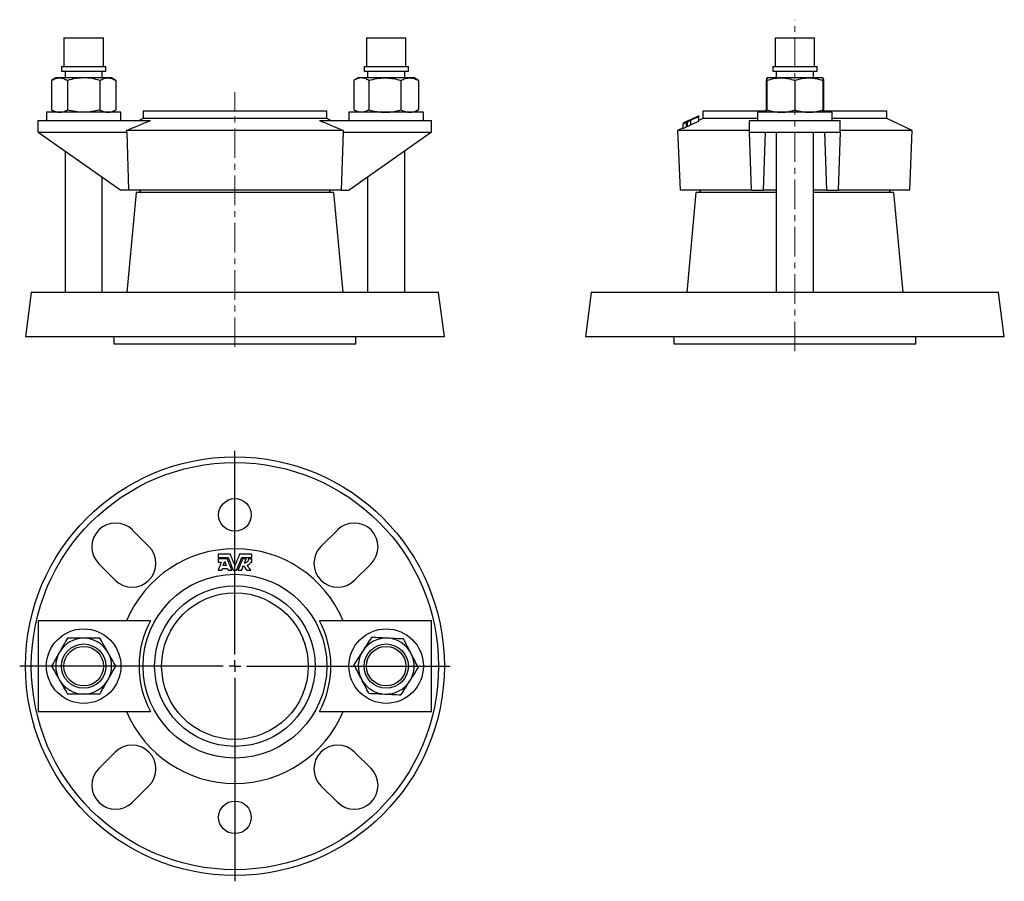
# Model space of a CAD drawing. Header units: millimetres. Extents: x 92 to 515, y 21 to 391.
import ezdxf

# ---------------------------------------------------------------- set-up
doc = ezdxf.new("R2010")
doc.units = ezdxf.units.MM
doc.linetypes.add('CENTERX2', pattern=[20.32, 12.7, -2.54, 2.54, -2.54])
doc.layers.add('FORMAT', color=7, linetype='Continuous')

# ---------------------------------------------------------------- blocks, each defined once
blk = doc.blocks.new('SW_CENTERMARKSYMBOL_0')
at = {"layer": 'FORMAT', "color": 0}
for p, q in [((0, 5), (0, 92.5)), ((-5, 0), (-92.5, 0)), ((0, 0), (-2.5, 0)), ((0, 0), (0, 2.5)), ((0, 0), (0, -2.5)), ((0, 0), (2.5, 0)), ((5, 0), (92.5, 0)), ((0, -5), (0, -92.5))]:
    blk.add_line(p, q, dxfattribs=at)

msp = doc.modelspace()

# ---------------------------------------------------------------- linework, layer by layer
at = {"color": 7, "linetype": 'Continuous', "lineweight": 25}
for p, q in [((111.26, 383.38), (111.26, 371.11)), ((111.26, 383.38), (128.26, 383.38)), ((128.26, 371.11), (128.26, 383.38)), ((241.26, 383.38), (241.26, 371.11)), ((241.26, 383.38), (253.26, 383.38)), ((253.26, 383.38), (258.26, 383.38)), ((258.26, 371.11), (258.26, 383.38)), ((416.9, 383.38), (416.9, 371.11)), ((416.9, 383.38), (417.66, 383.38)), ((417.66, 383.38), (433.9, 383.38)), ((433.9, 371.11), (433.9, 383.38)), ((110.23, 371.11), (110.23, 369.11)), ((110.23, 371.11), (129.28, 371.11)), ((110.23, 369.11), (129.28, 369.11)), ((111.76, 369.11), (111.76, 366.18)), ((127.76, 366.18), (127.76, 369.11)), ((129.28, 369.11), (129.28, 371.11)), ((240.23, 371.11), (240.23, 369.11)), ((240.23, 371.11), (253.69, 371.11)), ((240.23, 369.11), (253.69, 369.11)), ((241.76, 369.11), (241.76, 366.18)), ((253.69, 371.11), (259.28, 371.11)), ((253.69, 369.11), (259.28, 369.11)), ((257.76, 366.18), (257.76, 369.11)), ((259.28, 369.11), (259.28, 371.11)), ((415.88, 371.11), (415.88, 369.11)), ((415.88, 371.11), (416.72, 371.11)), ((415.88, 369.11), (416.72, 369.11)), ((416.72, 371.11), (434.93, 371.11)), ((416.72, 369.11), (434.93, 369.11)), ((417.4, 369.11), (417.4, 366.18)), ((433.4, 366.18), (433.4, 369.11)), ((434.93, 369.11), (434.93, 371.11)), ((107.76, 366.18), (105.9, 365.11)), ((105.9, 365.11), (105.9, 352.45)), ((109.37, 366.18), (107.76, 366.18)), ((119.76, 366.18), (109.37, 366.18)), ((112.83, 365.11), (112.83, 352.45)), ((130.15, 366.18), (119.76, 366.18)), ((126.69, 365.11), (126.69, 352.45)), ((131.76, 366.18), (130.15, 366.18)), ((133.61, 365.11), (131.76, 366.18)), ((133.61, 365.11), (133.61, 352.45)), ((235.92, 365.11), (235.92, 352.45)), ((237.76, 366.18), (236.26, 365.31)), ((239.09, 366.18), (237.76, 366.18)), ((249.18, 366.18), (239.09, 366.18)), ((242.26, 365.11), (242.26, 352.45)), ((259.85, 366.18), (249.18, 366.18)), ((256.1, 365.11), (256.1, 352.45)), ((261.76, 366.18), (259.85, 366.18)), ((263.26, 365.31), (261.76, 366.18)), ((263.6, 365.11), (263.26, 365.31)), ((263.6, 365.11), (263.6, 352.45)), ((413.08, 365.11), (413.4, 365.21)), ((413.08, 365.11), (413.08, 352.45)), ((413.4, 366.18), (413.39, 366.17)), ((419.4, 366.18), (413.4, 366.18)), ((413.4, 365.11), (413.4, 352.45)), ((431.4, 366.18), (419.4, 366.18)), ((425.4, 365.11), (425.4, 352.45)), ((437.4, 366.18), (431.4, 366.18)), ((437.41, 366.17), (437.4, 366.18)), ((437.4, 365.11), (437.4, 352.45)), ((437.72, 365.11), (437.72, 352.45)), ((103.76, 351.38), (103.76, 347.88)), ((135.76, 351.38), (103.76, 351.38)), ((105.9, 352.45), (107.76, 351.38)), ((131.76, 351.38), (133.61, 352.45)), ((135.76, 347.88), (135.76, 351.38)), ((145.26, 351.88), (145.26, 348.68)), ((224.26, 351.88), (145.26, 351.88)), ((224.26, 348.68), (224.26, 351.88)), ((233.76, 351.38), (233.76, 347.88)), ((265.76, 351.38), (233.76, 351.38)), ((236.26, 352.24), (237.76, 351.38)), ((261.76, 351.38), (263.26, 352.24)), ((263.6, 352.45), (263.26, 352.25)), ((265.76, 347.88), (265.76, 351.38)), ((385.9, 351.88), (385.9, 348.68)), ((413.4, 351.88), (385.9, 351.88)), ((409.4, 351.38), (409.4, 347.88)), ((425.4, 351.38), (409.4, 351.38)), ((413.08, 352.45), (413.4, 352.35)), ((441.4, 351.38), (425.4, 351.38)), ((464.9, 351.88), (437.4, 351.88)), ((441.4, 347.88), (441.4, 351.38)), ((464.9, 348.68), (464.9, 351.88)), ((100.26, 342.88), (100.26, 347.88)), ((100.26, 347.88), (148.45, 347.88)), ((145.26, 348.68), (143.54, 347.88)), ((224.26, 348.68), (145.26, 348.68)), ((221.07, 347.88), (269.26, 347.88)), ((225.97, 347.88), (224.26, 348.68)), ((269.26, 342.88), (269.26, 347.88)), ((377.34, 346.44), (378.76, 347.09)), ((378.76, 345.09), (378.76, 347.09)), ((379.31, 347.34), (380.68, 347.98)), ((379.31, 345.34), (379.31, 347.34)), ((382.14, 348.85), (380.43, 348.03)), ((380.68, 345.98), (380.68, 347.98)), ((384.19, 349.88), (382.14, 348.92)), ((384.19, 349.7), (383.44, 349.37)), ((384.19, 349.71), (384.19, 349.84)), ((384.19, 347.59), (384.19, 349.59)), ((385.9, 348.68), (384.19, 347.88)), ((409.4, 348.68), (385.9, 348.68)), ((405.9, 347.88), (444.9, 347.88)), ((405.9, 342.88), (405.9, 347.88)), ((464.9, 348.68), (441.4, 348.68)), ((444.9, 342.88), (444.9, 347.88)), ((475.87, 343.56), (464.9, 348.68)), ((100.26, 342.88), (138.24, 342.88)), ((100.26, 342.88), (135.7, 317.88)), ((231.31, 343.56), (138.21, 343.56)), ((138.24, 342.88), (138.21, 343.56)), ((138.24, 342.88), (139.08, 317.88)), ((231.28, 342.88), (230.44, 317.88)), ((231.31, 343.56), (231.28, 342.88)), ((231.28, 342.88), (269.26, 342.88)), ((269.26, 342.88), (233.82, 317.88)), ((377.34, 344.69), (374.93, 343.56)), ((374.93, 343.56), (376.05, 317.88)), ((405.9, 343.56), (374.93, 343.56)), ((377.34, 344.44), (377.34, 346.44)), ((377.34, 344.44), (378.76, 345.09)), ((378.76, 345.31), (379.31, 345.57)), ((379.31, 345.34), (380.68, 345.98)), ((406.73, 317.88), (405.9, 342.88)), ((405.9, 342.88), (412.56, 342.88)), ((412.56, 342.88), (411.73, 317.88)), ((412.56, 342.88), (438.24, 342.88)), ((417.4, 342.88), (417.4, 273.88)), ((433.4, 273.88), (433.4, 342.88)), ((438.24, 342.88), (444.9, 342.88)), ((439.07, 317.88), (438.24, 342.88)), ((444.9, 342.88), (444.07, 317.88)), ((475.87, 343.56), (444.9, 343.56)), ((474.75, 317.88), (475.87, 343.56)), ((111.76, 334.77), (111.76, 273.88)), ((257.76, 273.88), (257.76, 334.77)), ((127.76, 273.88), (127.76, 323.48)), ((241.76, 323.48), (241.76, 273.88)), ((139.08, 317.88), (135.7, 317.88)), ((230.44, 317.88), (139.08, 317.88)), ((143.56, 317.88), (144.56, 316.88)), ((224.96, 316.88), (225.96, 317.88)), ((230.44, 317.88), (233.82, 317.88)), ((406.73, 317.88), (376.05, 317.88)), ((384.2, 317.88), (385.2, 316.88)), ((406.73, 317.88), (411.73, 317.88)), ((417.4, 317.88), (411.73, 317.88)), ((439.07, 317.88), (433.4, 317.88)), ((439.07, 317.88), (444.07, 317.88)), ((474.75, 317.88), (444.07, 317.88)), ((465.6, 316.88), (466.6, 317.88)), ((142.26, 316.88), (138.26, 273.88)), ((227.26, 316.88), (142.26, 316.88)), ((231.26, 273.88), (227.26, 316.88)), ((382.9, 316.88), (378.9, 273.88)), ((417.4, 316.88), (382.9, 316.88)), ((467.9, 316.88), (433.4, 316.88)), ((471.9, 273.88), (467.9, 316.88)), ((97.26, 273.88), (94.76, 254.88)), ((272.26, 273.88), (97.26, 273.88)), ((274.76, 254.88), (272.26, 273.88)), ((337.9, 273.88), (335.4, 254.88)), ((512.9, 273.88), (337.9, 273.88)), ((515.4, 254.88), (512.9, 273.88)), ((274.76, 254.88), (94.76, 254.88)), ((132.76, 254.88), (132.76, 251.88)), ((236.76, 251.88), (236.76, 254.88)), ((515.4, 254.88), (335.4, 254.88)), ((373.4, 254.88), (373.4, 251.88)), ((477.4, 251.88), (477.4, 254.88)), ((132.76, 251.88), (236.76, 251.88)), ((373.4, 251.88), (425.4, 251.88)), ((425.4, 251.88), (477.4, 251.88)), ((147.81, 164.77), (140.74, 171.84)), ((228.77, 171.84), (221.7, 164.77)), ((177.56, 161.39), (177.56, 159.97)), ((191.96, 159.97), (191.96, 161.39)), ((126.24, 157.35), (133.32, 150.28)), ((177.56, 159.42), (177.56, 158.05)), ((181.07, 156.59), (180.38, 158.3)), ((188.87, 157.64), (189.59, 159.42)), ((191.55, 158.05), (191.96, 158.05)), ((236.2, 150.28), (243.27, 157.35)), ((179.08, 154.54), (179.37, 155.29)), ((148.45, 132.83), (100.26, 132.83)), ((100.26, 132.83), (100.26, 93.83)), ((269.26, 132.83), (221.07, 132.83)), ((269.26, 93.83), (269.26, 132.83)), ((100.26, 93.83), (148.45, 93.83)), ((221.07, 93.83), (269.26, 93.83)), ((133.32, 76.38), (126.24, 69.31)), ((243.27, 69.31), (236.2, 76.38)), ((140.74, 54.82), (147.81, 61.89)), ((221.7, 61.89), (228.77, 54.82))]:
    msp.add_line(p, q, dxfattribs=at)
for centre, radius in [((184.76, 113.33), 90), ((184.76, 113.33), 87.5), ((184.76, 178.33), 7), ((184.76, 113.33), 39.5), ((184.76, 113.33), 34.5), ((184.76, 113.33), 31.5), ((119.76, 113.33), 16), ((249.76, 113.33), 16), ((119.76, 113.33), 9.53), ((249.76, 113.33), 9.52), ((119.76, 113.33), 8.5), ((249.76, 113.33), 8.5), ((184.76, 48.33), 7)]:
    msp.add_circle(centre, radius, dxfattribs=at)
for centre, radius, start, end in [((133.49, 164.6), 10.25, 45, 225), ((236.02, 164.6), 10.25, 315, 135), ((140.56, 157.52), 10.25, 225, 45), ((184.76, 113.33), 50.47, 22.728, 157.272), ((228.95, 157.52), 10.25, 135, 315), ((184.76, 113.33), 41.22, 151.7629, 208.2371), ((184.76, 113.33), 41.22, 331.7629, 28.2371), ((119.76, 113.33), 12, 90, 150), ((119.76, 113.33), 12, 30, 90), ((249.76, 113.33), 12, 87.2632, 147.2632), ((249.76, 113.33), 12, 27.2632, 87.2632), ((119.76, 113.33), 12, 150, 210), ((119.76, 113.33), 12, 330, 30), ((249.76, 113.33), 12, 147.2632, 207.2632), ((249.76, 113.33), 12, 327.2632, 27.2632), ((119.76, 113.33), 12, 210, 270), ((119.76, 113.33), 12, 270, 330), ((249.76, 113.33), 12, 207.2632, 267.2632), ((249.76, 113.33), 12, 267.2632, 327.2632), ((184.76, 113.33), 50.47, 202.728, 337.272), ((140.56, 69.14), 10.25, 315, 135), ((228.95, 69.14), 10.25, 45, 225), ((133.49, 62.06), 10.25, 135, 315), ((236.02, 62.06), 10.25, 225, 45)]:
    msp.add_arc(centre, radius, start, end, dxfattribs=at)
for points, knots in [([(105.9, 365.11), (106.47, 365.43), (107.04, 365.7), (108.19, 366.08), (108.77, 366.18), (109.37, 366.18)], [0, 0, 0, 0, 0.5, 0.5, 1, 1, 1, 1]), ([(109.37, 366.18), (109.66, 366.18), (109.95, 366.15), (110.54, 366.06), (110.83, 365.98), (111.69, 365.7), (112.26, 365.43), (112.83, 365.11)], [0, 0, 0, 0, 0.25, 0.25, 0.5, 0.5, 1, 1, 1, 1]), ([(119.76, 366.18), (119.17, 366.18), (118.58, 366.15), (117.41, 366.05), (116.82, 365.98), (115.08, 365.7), (113.95, 365.43), (112.83, 365.11)], [0, 0, 0, 0, 0.25, 0.25, 0.5, 0.5, 1, 1, 1, 1]), ([(126.69, 365.11), (125.56, 365.43), (124.4, 365.7), (122.09, 366.08), (120.93, 366.18), (119.76, 366.18)], [0, 0, 0, 0, 0.5, 0.5, 1, 1, 1, 1]), ([(126.69, 365.11), (127.25, 365.43), (127.82, 365.7), (128.98, 366.08), (129.56, 366.18), (130.15, 366.18)], [0, 0, 0, 0, 0.5, 0.5, 1, 1, 1, 1]), ([(130.15, 366.18), (130.44, 366.18), (130.74, 366.15), (131.32, 366.06), (131.61, 365.98), (132.48, 365.7), (133.05, 365.43), (133.61, 365.11)], [0, 0, 0, 0, 0.25, 0.25, 0.5, 0.5, 1, 1, 1, 1]), ([(239.09, 366.18), (238.82, 366.18), (238.55, 366.15), (238.01, 366.05), (237.74, 365.98), (236.95, 365.7), (236.43, 365.43), (235.92, 365.11)], [0, 0, 0, 0, 0.25, 0.25, 0.5, 0.5, 1, 1, 1, 1]), ([(242.26, 365.11), (241.75, 365.43), (241.22, 365.7), (240.16, 366.08), (239.63, 366.18), (239.09, 366.18)], [0, 0, 0, 0, 0.5, 0.5, 1, 1, 1, 1]), ([(242.26, 365.11), (243.4, 365.43), (244.54, 365.7), (246.84, 366.08), (248.01, 366.18), (249.18, 366.18)], [0, 0, 0, 0, 0.5, 0.5, 1, 1, 1, 1]), ([(249.18, 366.18), (249.77, 366.18), (250.36, 366.15), (251.53, 366.06), (252.11, 365.98), (253.84, 365.7), (254.98, 365.43), (256.1, 365.11)], [0, 0, 0, 0, 0.25, 0.25, 0.5, 0.5, 1, 1, 1, 1]), ([(256.1, 365.11), (256.72, 365.43), (257.34, 365.7), (258.58, 366.08), (259.21, 366.18), (259.85, 366.18)], [0, 0, 0, 0, 0.5, 0.5, 1, 1, 1, 1]), ([(259.85, 366.18), (260.17, 366.18), (260.49, 366.15), (261.12, 366.06), (261.43, 365.98), (262.37, 365.7), (262.99, 365.43), (263.6, 365.11)], [0, 0, 0, 0, 0.25, 0.25, 0.5, 0.5, 1, 1, 1, 1]), ([(413.39, 366.17), (413.37, 366.16), (413.35, 366.14), (413.31, 366.08), (413.27, 365.98), (413.23, 365.84), (413.18, 365.65), (413.13, 365.4), (413.1, 365.21), (413.08, 365.11)], [0, 0, 0, 0, 0.112849, 0.238314, 0.363792, 0.489188, 0.659422, 0.829732, 1, 1, 1, 1]), ([(413.4, 365.11), (414.38, 365.43), (415.37, 365.7), (417.37, 366.08), (418.38, 366.18), (419.4, 366.18)], [0, 0, 0, 0, 0.5, 0.5, 1, 1, 1, 1]), ([(413.4, 366.18), (413.4, 366.18), (413.4, 366.15), (413.4, 366.05), (413.4, 365.98), (413.4, 365.7), (413.4, 365.43), (413.4, 365.11)], [0, 0, 0, 0, 0.25, 0.25, 0.5, 0.5, 1, 1, 1, 1]), ([(419.4, 366.18), (419.91, 366.18), (420.42, 366.15), (421.43, 366.06), (421.94, 365.98), (423.43, 365.7), (424.42, 365.43), (425.4, 365.11)], [0, 0, 0, 0, 0.25, 0.25, 0.5, 0.5, 1, 1, 1, 1]), ([(425.4, 365.11), (426.38, 365.43), (427.37, 365.7), (429.37, 366.08), (430.38, 366.18), (431.4, 366.18)], [0, 0, 0, 0, 0.5, 0.5, 1, 1, 1, 1]), ([(431.4, 366.18), (431.91, 366.18), (432.42, 366.15), (433.43, 366.06), (433.94, 365.98), (435.43, 365.7), (436.42, 365.43), (437.4, 365.11)], [0, 0, 0, 0, 0.25, 0.25, 0.5, 0.5, 1, 1, 1, 1]), ([(437.4, 366.18), (437.4, 366.18), (437.4, 366.15), (437.4, 366.05), (437.4, 365.98), (437.4, 365.7), (437.4, 365.43), (437.4, 365.11)], [0, 0, 0, 0, 0.25, 0.25, 0.5, 0.5, 1, 1, 1, 1]), ([(437.4, 366.18), (437.4, 366.17), (437.42, 366.17), (437.45, 366.14), (437.49, 366.08), (437.53, 365.98), (437.57, 365.84), (437.62, 365.65), (437.67, 365.4), (437.7, 365.21), (437.72, 365.11)], [0, 0, 0, 0, 0.030547, 0.150592, 0.270719, 0.390858, 0.51092, 0.673912, 0.836976, 1, 1, 1, 1]), ([(105.9, 352.45), (106.47, 352.12), (107.04, 351.85), (108.19, 351.48), (108.77, 351.38), (109.37, 351.38)], [0, 0, 0, 0, 0.5, 0.5, 1, 1, 1, 1]), ([(109.37, 351.38), (109.66, 351.38), (109.95, 351.4), (110.54, 351.5), (110.83, 351.57), (111.69, 351.85), (112.26, 352.12), (112.83, 352.45)], [0, 0, 0, 0, 0.25, 0.25, 0.5, 0.5, 1, 1, 1, 1]), ([(119.76, 351.38), (119.17, 351.38), (118.58, 351.4), (117.41, 351.5), (116.82, 351.58), (115.08, 351.86), (113.95, 352.13), (112.83, 352.45)], [0, 0, 0, 0, 0.25, 0.25, 0.5, 0.5, 1, 1, 1, 1]), ([(126.69, 352.45), (125.56, 352.13), (124.4, 351.85), (122.09, 351.48), (120.93, 351.38), (119.76, 351.38)], [0, 0, 0, 0, 0.5, 0.5, 1, 1, 1, 1]), ([(126.69, 352.45), (127.25, 352.12), (127.82, 351.85), (128.98, 351.48), (129.56, 351.38), (130.15, 351.38)], [0, 0, 0, 0, 0.5, 0.5, 1, 1, 1, 1]), ([(130.15, 351.38), (130.44, 351.38), (130.74, 351.4), (131.32, 351.5), (131.61, 351.57), (132.48, 351.85), (133.05, 352.12), (133.61, 352.45)], [0, 0, 0, 0, 0.25, 0.25, 0.5, 0.5, 1, 1, 1, 1]), ([(239.09, 351.38), (238.82, 351.38), (238.55, 351.4), (238.01, 351.5), (237.74, 351.58), (236.95, 351.86), (236.43, 352.13), (235.92, 352.45)], [0, 0, 0, 0, 0.25, 0.25, 0.5, 0.5, 1, 1, 1, 1]), ([(242.26, 352.45), (241.75, 352.13), (241.22, 351.85), (240.16, 351.48), (239.63, 351.38), (239.09, 351.38)], [0, 0, 0, 0, 0.5, 0.5, 1, 1, 1, 1]), ([(242.26, 352.45), (243.4, 352.12), (244.54, 351.85), (246.84, 351.48), (248.01, 351.38), (249.18, 351.38)], [0, 0, 0, 0, 0.5, 0.5, 1, 1, 1, 1]), ([(249.18, 351.38), (249.77, 351.38), (250.36, 351.4), (251.53, 351.5), (252.11, 351.57), (253.84, 351.85), (254.98, 352.12), (256.1, 352.45)], [0, 0, 0, 0, 0.25, 0.25, 0.5, 0.5, 1, 1, 1, 1]), ([(256.1, 352.45), (256.72, 352.12), (257.34, 351.85), (258.58, 351.48), (259.21, 351.38), (259.85, 351.38)], [0, 0, 0, 0, 0.5, 0.5, 1, 1, 1, 1]), ([(259.85, 351.38), (260.17, 351.38), (260.49, 351.4), (261.12, 351.5), (261.43, 351.57), (262.37, 351.85), (262.99, 352.12), (263.6, 352.45)], [0, 0, 0, 0, 0.25, 0.25, 0.5, 0.5, 1, 1, 1, 1]), ([(413.19, 351.88), (413.19, 351.89), (413.17, 351.97), (413.13, 352.16), (413.1, 352.35), (413.08, 352.45)], [0, 0, 0, 0, 0.072857, 0.536486, 1, 1, 1, 1]), ([(413.4, 352.45), (414.38, 352.12), (415.37, 351.85), (417.37, 351.48), (418.38, 351.38), (419.4, 351.38)], [0, 0, 0, 0, 0.5, 0.5, 1, 1, 1, 1]), ([(413.4, 351.38), (413.4, 351.38), (413.4, 351.4), (413.4, 351.5), (413.4, 351.58), (413.4, 351.86), (413.4, 352.13), (413.4, 352.45)], [0, 0, 0, 0, 0.25, 0.25, 0.5, 0.5, 1, 1, 1, 1]), ([(419.4, 351.38), (419.91, 351.38), (420.42, 351.4), (421.43, 351.5), (421.94, 351.57), (423.43, 351.85), (424.42, 352.12), (425.4, 352.45)], [0, 0, 0, 0, 0.25, 0.25, 0.5, 0.5, 1, 1, 1, 1]), ([(425.4, 352.45), (426.38, 352.12), (427.37, 351.85), (429.37, 351.48), (430.38, 351.38), (431.4, 351.38)], [0, 0, 0, 0, 0.5, 0.5, 1, 1, 1, 1]), ([(431.4, 351.38), (431.91, 351.38), (432.42, 351.4), (433.43, 351.5), (433.94, 351.57), (435.43, 351.85), (436.42, 352.12), (437.4, 352.45)], [0, 0, 0, 0, 0.25, 0.25, 0.5, 0.5, 1, 1, 1, 1]), ([(437.4, 351.38), (437.4, 351.38), (437.4, 351.4), (437.4, 351.5), (437.4, 351.58), (437.4, 351.86), (437.4, 352.13), (437.4, 352.45)], [0, 0, 0, 0, 0.25, 0.25, 0.5, 0.5, 1, 1, 1, 1]), ([(437.61, 351.88), (437.61, 351.89), (437.63, 351.97), (437.67, 352.16), (437.7, 352.35), (437.72, 352.45)], [0, 0, 0, 0, 0.0728568, 0.5364855, 1, 1, 1, 1]), ([(382.14, 348.79), (381.86, 348.66), (381.29, 348.41), (380.72, 348.16), (380.43, 348.03)], [0, 0, 0, 0, 0.495239, 1, 1, 1, 1]), ([(380.68, 347.98), (380.68, 347.99), (380.68, 348.02), (380.68, 348.05), (380.68, 348.07)], [0, 0, 0, 0, 0.500308, 1, 1, 1, 1]), ([(382.14, 348.85), (382.14, 348.84), (382.14, 348.82), (382.14, 348.8), (382.14, 348.79)], [0, 0, 0, 0, 0.4995277, 1, 1, 1, 1]), ([(384.19, 349.59), (384.19, 349.61), (384.19, 349.65), (384.19, 349.68), (384.19, 349.7)], [0, 0, 0, 0, 0.500406, 1, 1, 1, 1]), ([(177.56, 158.05), (177.78, 158.05), (178.23, 158.05), (178.68, 158.05), (178.91, 158.05)], [0, 0, 0, 0, 0.500308, 1, 1, 1, 1]), ([(179.72, 156.59), (179.83, 156.88), (180.05, 157.44), (180.27, 158.01), (180.38, 158.3)], [0, 0, 0, 0, 0.495239, 1, 1, 1, 1]), ([(181.07, 156.59), (180.85, 156.59), (180.4, 156.59), (179.95, 156.59), (179.72, 156.59)], [0, 0, 0, 0, 0.4995277, 1, 1, 1, 1]), ([(189.59, 159.42), (189.34, 159.42), (188.82, 159.42), (188.31, 159.42), (188.06, 159.42)], [0, 0, 0, 0, 0.500204, 1, 1, 1, 1]), ([(190.59, 159.42), (190.59, 159.2), (190.55, 158.99), (190.39, 158.57), (190.27, 158.38), (189.96, 158.05), (189.77, 157.91), (189.45, 157.76), (189.34, 157.72), (189.11, 157.66), (188.99, 157.64), (188.87, 157.64)], [0, 0, 0, 0, 0.25, 0.25, 0.5, 0.5, 0.75, 0.75, 0.875, 0.875, 1, 1, 1, 1]), ([(189.98, 156.71), (190.16, 156.75), (190.34, 156.81), (190.66, 156.98), (190.82, 157.08), (191.08, 157.32), (191.2, 157.45), (191.4, 157.74), (191.48, 157.89), (191.55, 158.05)], [0, 0, 0, 0, 0.25, 0.25, 0.5, 0.5, 0.75, 0.75, 1, 1, 1, 1]), ([(191.96, 159.42), (191.73, 159.42), (191.27, 159.42), (190.81, 159.42), (190.59, 159.42)], [0, 0, 0, 0, 0.500294, 1, 1, 1, 1]), ([(177.56, 154.54), (177.81, 154.54), (178.32, 154.54), (178.83, 154.54), (179.08, 154.54)], [0, 0, 0, 0, 0.500406, 1, 1, 1, 1]), ([(112.83, 125.33), (112.26, 124.35), (111.69, 123.36), (110.54, 121.36), (109.96, 120.35), (109.37, 119.33)], [0, 0, 0, 0, 0.5, 0.5, 1, 1, 1, 1]), ([(119.76, 125.33), (119.17, 125.33), (118.58, 125.33), (117.41, 125.33), (116.82, 125.33), (115.08, 125.33), (113.95, 125.33), (112.83, 125.33)], [0, 0, 0, 0, 0.25, 0.25, 0.5, 0.5, 1, 1, 1, 1]), ([(126.69, 125.33), (125.56, 125.33), (124.4, 125.33), (122.09, 125.33), (120.93, 125.33), (119.76, 125.33)], [0, 0, 0, 0, 0.5, 0.5, 1, 1, 1, 1]), ([(130.15, 119.33), (129.86, 119.84), (129.56, 120.35), (128.98, 121.36), (128.69, 121.87), (127.82, 123.36), (127.25, 124.35), (126.69, 125.33)], [0, 0, 0, 0, 0.25, 0.25, 0.5, 0.5, 1, 1, 1, 1]), ([(243.41, 125.65), (242.8, 124.69), (242.18, 123.73), (240.93, 121.79), (240.3, 120.81), (239.66, 119.82)], [0, 0, 0, 0, 0.5, 0.5, 1, 1, 1, 1]), ([(250.33, 125.32), (249.74, 125.34), (249.15, 125.37), (247.99, 125.43), (247.41, 125.46), (245.68, 125.54), (244.54, 125.59), (243.41, 125.65)], [0, 0, 0, 0, 0.25, 0.25, 0.5, 0.5, 1, 1, 1, 1]), ([(257.25, 124.99), (256.12, 125.04), (254.98, 125.09), (252.67, 125.2), (251.51, 125.26), (250.33, 125.32)], [0, 0, 0, 0, 0.5, 0.5, 1, 1, 1, 1]), ([(260.42, 118.83), (260.16, 119.35), (259.89, 119.87), (259.35, 120.92), (259.08, 121.44), (258.28, 122.98), (257.76, 123.99), (257.25, 124.99)], [0, 0, 0, 0, 0.25, 0.25, 0.5, 0.5, 1, 1, 1, 1]), ([(109.37, 119.33), (109.07, 118.82), (108.78, 118.31), (108.19, 117.3), (107.9, 116.8), (107.04, 115.3), (106.47, 114.31), (105.9, 113.33)], [0, 0, 0, 0, 0.25, 0.25, 0.5, 0.5, 1, 1, 1, 1]), ([(133.61, 113.33), (133.05, 114.31), (132.48, 115.3), (131.32, 117.3), (130.74, 118.31), (130.15, 119.33)], [0, 0, 0, 0, 0.5, 0.5, 1, 1, 1, 1]), ([(239.66, 119.82), (239.35, 119.32), (239.03, 118.83), (238.39, 117.85), (238.08, 117.36), (237.14, 115.9), (236.53, 114.94), (235.92, 113.99)], [0, 0, 0, 0, 0.25, 0.25, 0.5, 0.5, 1, 1, 1, 1]), ([(263.6, 112.67), (263.08, 113.67), (262.55, 114.7), (261.49, 116.75), (260.96, 117.79), (260.42, 118.83)], [0, 0, 0, 0, 0.5, 0.5, 1, 1, 1, 1]), ([(105.9, 113.33), (106.47, 112.35), (107.04, 111.36), (108.19, 109.36), (108.77, 108.35), (109.37, 107.33)], [0, 0, 0, 0, 0.5, 0.5, 1, 1, 1, 1]), ([(130.15, 107.33), (130.44, 107.84), (130.74, 108.35), (131.32, 109.36), (131.61, 109.87), (132.48, 111.36), (133.05, 112.35), (133.61, 113.33)], [0, 0, 0, 0, 0.25, 0.25, 0.5, 0.5, 1, 1, 1, 1]), ([(239.09, 107.83), (238.82, 108.35), (238.55, 108.88), (238.01, 109.92), (237.74, 110.44), (236.95, 111.99), (236.43, 113), (235.92, 113.99)], [0, 0, 0, 0, 0.25, 0.25, 0.5, 0.5, 1, 1, 1, 1]), ([(259.85, 106.84), (260.17, 107.34), (260.49, 107.83), (261.12, 108.81), (261.43, 109.3), (262.37, 110.76), (262.99, 111.72), (263.6, 112.67)], [0, 0, 0, 0, 0.25, 0.25, 0.5, 0.5, 1, 1, 1, 1]), ([(109.37, 107.33), (109.66, 106.82), (109.95, 106.31), (110.54, 105.3), (110.83, 104.8), (111.69, 103.3), (112.26, 102.31), (112.83, 101.33)], [0, 0, 0, 0, 0.25, 0.25, 0.5, 0.5, 1, 1, 1, 1]), ([(126.69, 101.33), (127.25, 102.31), (127.82, 103.3), (128.98, 105.3), (129.56, 106.31), (130.15, 107.33)], [0, 0, 0, 0, 0.5, 0.5, 1, 1, 1, 1]), ([(242.26, 101.67), (241.75, 102.68), (241.22, 103.7), (240.16, 105.76), (239.63, 106.79), (239.09, 107.83)], [0, 0, 0, 0, 0.5, 0.5, 1, 1, 1, 1]), ([(256.1, 101.01), (256.72, 101.97), (257.34, 102.93), (258.58, 104.87), (259.21, 105.85), (259.85, 106.84)], [0, 0, 0, 0, 0.5, 0.5, 1, 1, 1, 1]), ([(242.26, 101.67), (243.4, 101.62), (244.54, 101.57), (246.84, 101.46), (248.01, 101.4), (249.18, 101.34)], [0, 0, 0, 0, 0.5, 0.5, 1, 1, 1, 1]), ([(119.76, 101.33), (119.17, 101.33), (118.58, 101.33), (117.41, 101.33), (116.82, 101.33), (115.08, 101.33), (113.95, 101.33), (112.83, 101.33)], [0, 0, 0, 0, 0.25, 0.25, 0.5, 0.5, 1, 1, 1, 1]), ([(126.69, 101.33), (125.56, 101.33), (124.4, 101.33), (122.09, 101.33), (120.93, 101.33), (119.76, 101.33)], [0, 0, 0, 0, 0.5, 0.5, 1, 1, 1, 1]), ([(249.18, 101.34), (249.77, 101.32), (250.36, 101.29), (251.53, 101.23), (252.11, 101.2), (253.84, 101.12), (254.98, 101.07), (256.1, 101.01)], [0, 0, 0, 0, 0.25, 0.25, 0.5, 0.5, 1, 1, 1, 1])]:
    msp.add_open_spline(points, degree=3, knots=knots, dxfattribs=at)
for points in [[(138.21, 343.56), (141.61, 345.03), (145.02, 346.47), (148.45, 347.88)], [(221.07, 347.88), (224.49, 346.47), (227.91, 345.03), (231.31, 343.56)], [(382.14, 348.92), (380.53, 348.18), (378.94, 347.42), (377.34, 346.67)], [(378.76, 347.31), (380.57, 348.17), (382.38, 349.03), (384.19, 349.88)], [(378.76, 347.09), (378.76, 347.19), (378.76, 347.26), (378.76, 347.31)], [(384.19, 349.87), (382.56, 349.1), (380.94, 348.33), (379.31, 347.55)], [(379.31, 347.55), (379.31, 347.51), (379.31, 347.44), (379.31, 347.34)], [(380.68, 348.07), (381.85, 348.58), (383.02, 349.09), (384.19, 349.59)], [(380.68, 346.07), (381.85, 346.58), (383.02, 347.09), (384.19, 347.59)], [(383.44, 349.48), (383.69, 349.6), (383.94, 349.72), (384.19, 349.84)], [(383.44, 349.37), (383.44, 349.41), (383.44, 349.45), (383.44, 349.48)], [(384.19, 349.84), (384.19, 349.85), (384.19, 349.87), (384.19, 349.87)], [(377.34, 346.67), (377.34, 346.63), (377.34, 346.56), (377.34, 346.44)], [(182.8, 161.39), (181.05, 161.39), (179.3, 161.39), (177.56, 161.39)], [(184.76, 156.59), (184.11, 158.2), (183.45, 159.8), (182.8, 161.39)], [(186.71, 161.39), (186.06, 159.8), (185.41, 158.2), (184.76, 156.59)], [(191.96, 161.39), (190.21, 161.39), (188.46, 161.39), (186.71, 161.39)], [(177.56, 159.97), (178.98, 159.97), (180.4, 159.97), (181.83, 159.97)], [(181.46, 159.42), (180.16, 159.42), (178.86, 159.42), (177.56, 159.42)], [(178.91, 158.05), (178.46, 156.88), (178.01, 155.71), (177.56, 154.54)], [(183.45, 154.54), (182.78, 156.17), (182.12, 157.8), (181.46, 159.42)], [(181.83, 159.97), (182.56, 158.16), (183.3, 156.35), (184.04, 154.54)], [(185.47, 154.54), (186.21, 156.35), (186.95, 158.16), (187.69, 159.97)], [(188.06, 159.42), (187.39, 157.8), (186.73, 156.17), (186.07, 154.54)], [(187.69, 159.97), (189.11, 159.97), (190.54, 159.97), (191.96, 159.97)], [(191.61, 154.54), (191.07, 155.26), (190.52, 155.99), (189.98, 156.71)], [(191.96, 158.05), (191.96, 158.51), (191.96, 158.96), (191.96, 159.42)], [(179.37, 155.29), (180.12, 155.29), (180.86, 155.29), (181.6, 155.29)], [(181.6, 155.29), (181.71, 155.04), (181.81, 154.79), (181.91, 154.54)], [(181.91, 154.54), (182.42, 154.54), (182.94, 154.54), (183.45, 154.54)], [(184.04, 154.54), (184.28, 154.54), (184.76, 154.54), (185.24, 154.54), (185.47, 154.54)], [(186.07, 154.54), (186.58, 154.54), (187.09, 154.54), (187.6, 154.54)], [(187.6, 154.54), (187.86, 155.18), (188.12, 155.82), (188.39, 156.46)], [(188.39, 156.46), (188.87, 155.82), (189.35, 155.18), (189.83, 154.54)], [(189.83, 154.54), (190.43, 154.54), (191.02, 154.54), (191.61, 154.54)]]:
    msp.add_open_spline(points, degree=3, dxfattribs=at)
at = {"layer": 'FORMAT', "linetype": 'CENTERX2', "lineweight": 18}
for p, q in [((425.4, 248.78), (425.4, 391.2)), ((184.76, 250.51), (184.76, 360))]:
    msp.add_line(p, q, dxfattribs=at)

# ---------------------------------------------------------------- block references
at = {"layer": 'FORMAT'}
msp.add_blockref('SW_CENTERMARKSYMBOL_0', (184.76, 113.33), dxfattribs=at)

doc.saveas('drawing.dxf')
